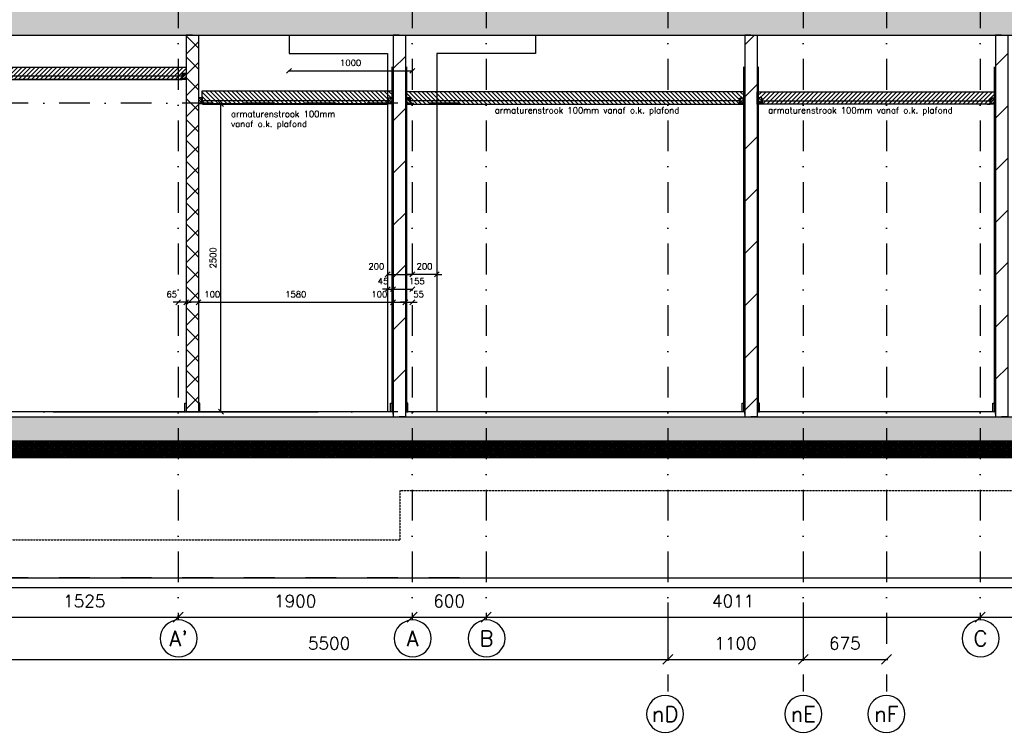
# Model space of a CAD drawing. Extents: x 0 to 297174, y -27731 to 163980.
# Tile 143 of 152: x 181911 to 189905, y 142725 to 148530. Entities that reach past the tile are written whole.
import ezdxf
from ezdxf.enums import TextEntityAlignment as Align

# ---------------------------------------------------------------- set-up
doc = ezdxf.new("R2010")
doc.units = 0
doc.header["$LTSCALE"] = 5
doc.header["$MEASUREMENT"] = 0
doc.header["$PDMODE"] = 3
doc.header["$PDSIZE"] = 0.1
for name, pattern in [('DASHDOT', [1, 0.5, -0.25, 0, -0.25]), ('DD1', [2.66667, 1.66667, -0.5, 0, -0.5]), ('HIDDEN2', [0.1875, 0.125, -0.0625])]:
    doc.linetypes.add(name, pattern=pattern)
doc.layers.get('0').update_dxf_attribs({"linetype": 'CONTINUOUS'})
doc.layers.get('DEFPOINTS').update_dxf_attribs({"linetype": 'CONTINUOUS'})
for name, color, linetype in [('A--01A1_ACEER', 1, 'CONTINUOUS'), ('A--A22--_F123-', 9, 'CONTINUOUS'), ('A--A23--_F--3-', 9, 'CONTINUOUS'), ('A--A25--_F--3-', 9, 'CONTINUOUS'), ('A--L$7A3-_STRAMIEN', 3, 'CONTINUOUS'), ('A--L21--_F-23-', 4, 'CONTINUOUS'), ('A--L22--', 3, 'CONTINUOUS'), ('A--L22--_F--3-', 7, 'CONTINUOUS'), ('A--L22D2_BINNENWAND', 2, 'CONTINUOUS'), ('A--L23--', 7, 'CONTINUOUS'), ('A--L23--_F--3-', 7, 'CONTINUOUS'), ('A--L25--', 7, 'CONTINUOUS'), ('A--L25--_F-23-', 7, 'CONTINUOUS'), ('A--L28D1_KONSTRUKTIES', 1, 'CONTINUOUS'), ('A--L28DC1_KONSTRUKTIES', 1, 'HIDDEN2'), ('A--L31--', 2, 'CONTINUOUS'), ('A--L35-D2-_PLAFONDS', 2, 'CONTINUOUS'), ('A--L35-D4-_PLAFONDS', 4, 'CONTINUOUS'), ('A--L35D1_PLAFONDS', 1, 'CONTINUOUS'), ('A--M$1A-_F123-', 1, 'CONTINUOUS'), ('A--T$7A-_STRAMIEN', 2, 'CONTINUOUS'), ('STRAMIEN', 8, 'DD1'), ('X--LR---_CP', 7, 'CONTINUOUS')]:
    doc.layers.add(name, color=color, linetype=linetype)
doc.styles.add('ALFA-0_25', font='ROMANS')
doc.styles.add('HIEMSTRA', font='romans.shx')
doc.dimstyles.get("Standard").update_dxf_attribs({"dimscale": 50, "dimtxt": 2.5, "dimasz": 2, "dimexe": 0.3, "dimexo": 0.3, "dimgap": 2, "dimtad": 1, "dimdec": 0, "dimzin": 0, "dimdsep": 46, "dimtxsty": 'HIEMSTRA', "dimblk1": 'OBLIQUE', "dimblk2": 'OBLIQUE', "dimsah": 1, "dimcen": 0.09, "dimdle": 0.3, "dimclrd": 1, "dimclre": 1, "dimclrt": 2, "dimadec": 0, "dimazin": 0, "dimtfac": 1, "dimtdec": 4, "dimtix": 1, "dimtmove": 2, "dimatfit": 3, "dimldrblk": 'OBLIQUE', "dimfxl": 0, "dimtvp": 625, "dimtolj": 1, "dimtzin": 0, "dimarcsym": 0})

# ---------------------------------------------------------------- blocks, each defined once
blk = doc.blocks.new('*U1560')
at = {"layer": 'A--L23--_F--3-', "color": 2, "linetype": 'Continuous'}
blk.add_lwpolyline([(0, 0), (0, 20), (-7745, 20), (-7745, 0)], dxfattribs=at)
blk = doc.blocks.new('_OBLIQUE')
at = {"color": 0, "linetype": 'ByBlock'}
blk.add_line((-0.5, -0.5), (0.5, 0.5), dxfattribs=at)
blk = doc.blocks.new('*D981')
at = {"layer": 'A--M$1A-_F123-', "color": 1, "lineweight": -2, "ltscale": 10}
for p, q in [((181672.6, 143795.7), (181672.6, 143321.8)), ((187172.6, 143795.7), (187172.6, 143321.8)), ((181660.6, 143333.8), (187184.6, 143333.8))]:
    blk.add_line(p, q, dxfattribs=at)
at = {"layer": 'DEFPOINTS', "color": 0, "ltscale": 10}
for p in [(181672.6, 143807.7), (187172.6, 143807.7), (187172.6, 143333.8)]:
    blk.add_point(p, dxfattribs=at)
at = {"layer": 'A--M$1A-_F123-', "color": 1, "lineweight": -2, "ltscale": 10, "xscale": 80, "yscale": 80, "zscale": 80, "rotation": 180}
blk.add_blockref('_OBLIQUE', (181672.6, 143333.8), dxfattribs=at)
at = {"layer": 'A--M$1A-_F123-', "color": 1, "lineweight": -2, "ltscale": 10, "xscale": 80, "yscale": 80, "zscale": 80}
blk.add_blockref('_OBLIQUE', (187172.6, 143333.8), dxfattribs=at)
at = {"layer": 'A--M$1A-_F123-', "color": 3, "ltscale": 10, "insert": (184422.6, 143463.8), "char_height": 100, "attachment_point": 5, "style": 'HIEMSTRA'}
blk.add_mtext('\\A1;5500', dxfattribs=at)
blk = doc.blocks.new('*D982')
at = {"layer": 'A--M$1A-_F123-', "color": 1, "lineweight": -2, "ltscale": 10}
for p, q in [((187172.6, 143795.7), (187172.6, 143321.8)), ((188272.6, 143795.7), (188272.6, 143321.8)), ((187160.6, 143333.8), (188284.6, 143333.8))]:
    blk.add_line(p, q, dxfattribs=at)
at = {"layer": 'DEFPOINTS', "color": 0, "ltscale": 10}
for p in [(187172.6, 143807.7), (188272.6, 143807.7), (188272.6, 143333.8)]:
    blk.add_point(p, dxfattribs=at)
at = {"layer": 'A--M$1A-_F123-', "color": 1, "lineweight": -2, "ltscale": 10, "xscale": 80, "yscale": 80, "zscale": 80, "rotation": 180}
blk.add_blockref('_OBLIQUE', (187172.6, 143333.8), dxfattribs=at)
at = {"layer": 'A--M$1A-_F123-', "color": 1, "lineweight": -2, "ltscale": 10, "xscale": 80, "yscale": 80, "zscale": 80}
blk.add_blockref('_OBLIQUE', (188272.6, 143333.8), dxfattribs=at)
at = {"layer": 'A--M$1A-_F123-', "color": 3, "ltscale": 10, "insert": (187722.6, 143463.8), "char_height": 100, "attachment_point": 5, "style": 'HIEMSTRA'}
blk.add_mtext('\\A1;1100', dxfattribs=at)
blk = doc.blocks.new('*D983')
at = {"layer": 'A--M$1A-_F123-', "color": 1, "lineweight": -2, "ltscale": 10}
for p, q in [((181660.6, 143677), (183209.6, 143677)), ((181672.6, 143662.8), (181672.6, 143689)), ((183197.6, 143662.8), (183197.6, 143689))]:
    blk.add_line(p, q, dxfattribs=at)
at = {"layer": 'DEFPOINTS', "color": 0, "ltscale": 10}
for p in [(181672.6, 143650.8), (183197.6, 143677), (183197.6, 143650.8)]:
    blk.add_point(p, dxfattribs=at)
at = {"layer": 'A--M$1A-_F123-', "color": 1, "lineweight": -2, "ltscale": 10, "xscale": 80, "yscale": 80, "zscale": 80, "rotation": 180}
blk.add_blockref('_OBLIQUE', (181672.6, 143677), dxfattribs=at)
at = {"layer": 'A--M$1A-_F123-', "color": 1, "lineweight": -2, "ltscale": 10, "xscale": 80, "yscale": 80, "zscale": 80}
blk.add_blockref('_OBLIQUE', (183197.6, 143677), dxfattribs=at)
at = {"layer": 'A--M$1A-_F123-', "color": 3, "ltscale": 10, "insert": (182435.1, 143807), "char_height": 100, "attachment_point": 5, "style": 'HIEMSTRA'}
blk.add_mtext('\\A1;1525', dxfattribs=at)
blk = doc.blocks.new('*D984')
at = {"layer": 'A--M$1A-_F123-', "color": 1, "lineweight": -2, "ltscale": 10}
blk.add_line((183185.6, 143677), (185109.6, 143677), dxfattribs=at)
at = {"layer": 'DEFPOINTS', "color": 0, "ltscale": 10}
for p in [(183197.6, 143677), (185097.6, 143677), (185097.6, 143677)]:
    blk.add_point(p, dxfattribs=at)
at = {"layer": 'A--M$1A-_F123-', "color": 1, "lineweight": -2, "ltscale": 10, "xscale": 80, "yscale": 80, "zscale": 80, "rotation": 180}
blk.add_blockref('_OBLIQUE', (183197.6, 143677), dxfattribs=at)
at = {"layer": 'A--M$1A-_F123-', "color": 1, "lineweight": -2, "ltscale": 10, "xscale": 80, "yscale": 80, "zscale": 80}
blk.add_blockref('_OBLIQUE', (185097.6, 143677), dxfattribs=at)
at = {"layer": 'A--M$1A-_F123-', "color": 3, "ltscale": 10, "insert": (184147.6, 143807), "char_height": 100, "attachment_point": 5, "style": 'HIEMSTRA'}
blk.add_mtext('\\A1;1900', dxfattribs=at)
blk = doc.blocks.new('*D985')
at = {"layer": 'A--M$1A-_F123-', "color": 1, "lineweight": -2, "ltscale": 10}
blk.add_line((185085.6, 143677), (185709.6, 143677), dxfattribs=at)
at = {"layer": 'DEFPOINTS', "color": 0, "ltscale": 10}
for p in [(185097.6, 143677), (185697.6, 143677), (185697.6, 143677)]:
    blk.add_point(p, dxfattribs=at)
at = {"layer": 'A--M$1A-_F123-', "color": 1, "lineweight": -2, "ltscale": 10, "xscale": 80, "yscale": 80, "zscale": 80, "rotation": 180}
blk.add_blockref('_OBLIQUE', (185097.6, 143677), dxfattribs=at)
at = {"layer": 'A--M$1A-_F123-', "color": 1, "lineweight": -2, "ltscale": 10, "xscale": 80, "yscale": 80, "zscale": 80}
blk.add_blockref('_OBLIQUE', (185697.6, 143677), dxfattribs=at)
at = {"layer": 'A--M$1A-_F123-', "color": 3, "ltscale": 10, "insert": (185397.6, 143807), "char_height": 100, "attachment_point": 5, "style": 'HIEMSTRA'}
blk.add_mtext('\\A1;600', dxfattribs=at)
blk = doc.blocks.new('*D931')
at = {"layer": 'A--M$1A-_F123-', "color": 1, "lineweight": -2, "ltscale": 10}
blk.add_line((185685.6, 143677), (189720.6, 143677), dxfattribs=at)
at = {"layer": 'DEFPOINTS', "color": 0, "ltscale": 10}
for p in [(185697.6, 143677), (189708.6, 143677), (189708.6, 143677)]:
    blk.add_point(p, dxfattribs=at)
at = {"layer": 'A--M$1A-_F123-', "color": 1, "lineweight": -2, "ltscale": 10, "xscale": 80, "yscale": 80, "zscale": 80, "rotation": 180}
blk.add_blockref('_OBLIQUE', (185697.6, 143677), dxfattribs=at)
at = {"layer": 'A--M$1A-_F123-', "color": 1, "lineweight": -2, "ltscale": 10, "xscale": 80, "yscale": 80, "zscale": 80}
blk.add_blockref('_OBLIQUE', (189708.6, 143677), dxfattribs=at)
at = {"layer": 'A--M$1A-_F123-', "color": 3, "ltscale": 10, "insert": (187703.1, 143807), "char_height": 100, "attachment_point": 5, "style": 'HIEMSTRA'}
blk.add_mtext('\\A1;4011', dxfattribs=at)
blk = doc.blocks.new('*D932')
at = {"layer": 'A--M$1A-_F123-', "color": 1, "lineweight": -2, "ltscale": 10}
blk.add_line((189696.6, 143677), (193731.6, 143677), dxfattribs=at)
at = {"layer": 'DEFPOINTS', "color": 0, "ltscale": 10}
for p in [(189708.6, 143677), (193719.6, 143677), (193719.6, 143677)]:
    blk.add_point(p, dxfattribs=at)
at = {"layer": 'A--M$1A-_F123-', "color": 1, "lineweight": -2, "ltscale": 10, "xscale": 80, "yscale": 80, "zscale": 80, "rotation": 180}
blk.add_blockref('_OBLIQUE', (189708.6, 143677), dxfattribs=at)
at = {"layer": 'A--M$1A-_F123-', "color": 1, "lineweight": -2, "ltscale": 10, "xscale": 80, "yscale": 80, "zscale": 80}
blk.add_blockref('_OBLIQUE', (193719.6, 143677), dxfattribs=at)
at = {"layer": 'A--M$1A-_F123-', "color": 3, "ltscale": 10, "insert": (191714.1, 143807), "char_height": 100, "attachment_point": 5, "style": 'HIEMSTRA'}
blk.add_mtext('\\A1;4011', dxfattribs=at)
blk = doc.blocks.new('Q020259-')
at = {"layer": 'A--A25--_F--3-'}
h = blk.add_hatch(dxfattribs=at)
h.set_pattern_fill('ALFALINE', color=256, scale=15, style=0, pattern_type=2)
h.set_pattern_definition([(45, (0, 0), (-10.6066, 10.6066), [])])
h.paths.add_polyline_path([(0, 0), (0, 46), (28, 46), (28, 0)])
at = {"layer": 'A--L25--_F-23-', "color": 2, "linetype": 'Continuous'}
blk.add_lwpolyline([(0, 0), (0, 46), (28, 46), (28, 0)], close=True, dxfattribs=at)
at = {"layer": 'X--LR---_CP'}
for p in [(0, 0), (0, 0), (28, 0)]:
    blk.add_point(p, dxfattribs=at)
blk = doc.blocks.new('*D933')
at = {"layer": 'A--M$1A-_F123-', "color": 1, "lineweight": -2, "ltscale": 10}
blk.add_line((184891.6, 146460.7), (185103.6, 146460.7), dxfattribs=at)
at = {"layer": 'DEFPOINTS', "color": 0, "ltscale": 10}
for p in [(184897.6, 146460.7), (185097.6, 146460.7), (185097.6, 146460.7)]:
    blk.add_point(p, dxfattribs=at)
at = {"layer": 'A--M$1A-_F123-', "color": 1, "lineweight": -2, "ltscale": 10, "xscale": 40, "yscale": 40, "zscale": 40, "rotation": 180}
blk.add_blockref('_OBLIQUE', (184897.6, 146460.7), dxfattribs=at)
at = {"layer": 'A--M$1A-_F123-', "color": 1, "lineweight": -2, "ltscale": 10, "xscale": 40, "yscale": 40, "zscale": 40}
blk.add_blockref('_OBLIQUE', (185097.6, 146460.7), dxfattribs=at)
at = {"layer": 'A--M$1A-_F123-', "color": 2, "ltscale": 10, "insert": (184806.2, 146525.7), "char_height": 50, "attachment_point": 5, "style": 'HIEMSTRA'}
blk.add_mtext('\\A1;200', dxfattribs=at)
blk = doc.blocks.new('*D934')
at = {"layer": 'A--M$1A-_F123-', "color": 1, "lineweight": -2, "ltscale": 10}
for p, q in [((185097.6, 146460.7), (185057.6, 146460.7)), ((185297.6, 146460.7), (185097.6, 146460.7)), ((185297.6, 146460.7), (185337.6, 146460.7))]:
    blk.add_line(p, q, dxfattribs=at)
at = {"layer": 'DEFPOINTS', "color": 0, "ltscale": 10}
for p in [(185097.6, 146460.7), (185097.6, 146460.7), (185297.6, 146460.7)]:
    blk.add_point(p, dxfattribs=at)
at = {"layer": 'A--M$1A-_F123-', "color": 1, "lineweight": -2, "ltscale": 10, "xscale": 40, "yscale": 40, "zscale": 40}
blk.add_blockref('_OBLIQUE', (185097.6, 146460.7), dxfattribs=at)
at = {"layer": 'A--M$1A-_F123-', "color": 1, "lineweight": -2, "ltscale": 10, "xscale": 40, "yscale": 40, "zscale": 40, "rotation": 180}
blk.add_blockref('_OBLIQUE', (185297.6, 146460.7), dxfattribs=at)
at = {"layer": 'A--M$1A-_F123-', "color": 2, "ltscale": 10, "insert": (185197.6, 146525.7), "char_height": 50, "attachment_point": 5, "style": 'HIEMSTRA'}
blk.add_mtext('\\A1;200', dxfattribs=at)
blk = doc.blocks.new('*D935')
at = {"layer": 'A--M$1A-_F123-', "color": 1, "lineweight": -2, "ltscale": 10}
blk.add_line((184091.6, 148114.8), (185103.6, 148114.8), dxfattribs=at)
at = {"layer": 'DEFPOINTS', "color": 0, "ltscale": 10}
for p in [(184097.6, 148114.8), (185097.6, 148114.8), (185097.6, 148114.8)]:
    blk.add_point(p, dxfattribs=at)
at = {"layer": 'A--M$1A-_F123-', "color": 1, "lineweight": -2, "ltscale": 10, "xscale": 40, "yscale": 40, "zscale": 40, "rotation": 180}
blk.add_blockref('_OBLIQUE', (184097.6, 148114.8), dxfattribs=at)
at = {"layer": 'A--M$1A-_F123-', "color": 1, "lineweight": -2, "ltscale": 10, "xscale": 40, "yscale": 40, "zscale": 40}
blk.add_blockref('_OBLIQUE', (185097.6, 148114.8), dxfattribs=at)
at = {"layer": 'A--M$1A-_F123-', "color": 2, "ltscale": 10, "insert": (184597.6, 148179.8), "char_height": 50, "attachment_point": 5, "style": 'HIEMSTRA'}
blk.add_mtext('\\A1;1000', dxfattribs=at)
blk = doc.blocks.new('*D936')
at = {"layer": 'A--M$1A-_F123-', "color": 1, "lineweight": -2, "ltscale": 10}
for p, q in [((184897.6, 146341.1), (184857.6, 146341.1)), ((184897.6, 146343), (184897.6, 146335.1)), ((184897.6, 146341.1), (184942.6, 146341.1)), ((184942.6, 146343), (184942.6, 146335.1)), ((184942.6, 146341.1), (184982.6, 146341.1))]:
    blk.add_line(p, q, dxfattribs=at)
at = {"layer": 'DEFPOINTS', "color": 0, "ltscale": 10}
for p in [(184897.6, 146349), (184942.6, 146349), (184942.6, 146341.1)]:
    blk.add_point(p, dxfattribs=at)
at = {"layer": 'A--M$1A-_F123-', "color": 1, "lineweight": -2, "ltscale": 10, "xscale": 40, "yscale": 40, "zscale": 40}
blk.add_blockref('_OBLIQUE', (184897.6, 146341.1), dxfattribs=at)
at = {"layer": 'A--M$1A-_F123-', "color": 1, "lineweight": -2, "ltscale": 10, "xscale": 40, "yscale": 40, "zscale": 40, "rotation": 180}
blk.add_blockref('_OBLIQUE', (184942.6, 146341.1), dxfattribs=at)
at = {"layer": 'A--M$1A-_F123-', "color": 2, "ltscale": 10, "insert": (184860.9, 146406.1), "char_height": 50, "attachment_point": 5, "style": 'HIEMSTRA'}
blk.add_mtext('\\A1;45', dxfattribs=at)
blk = doc.blocks.new('*D937')
at = {"layer": 'A--M$1A-_F123-', "color": 1, "lineweight": -2, "ltscale": 10}
blk.add_line((184936.6, 146341.1), (185103.6, 146341.1), dxfattribs=at)
at = {"layer": 'DEFPOINTS', "color": 0, "ltscale": 10}
for p in [(184942.6, 146341.1), (185097.6, 146341.1), (185097.6, 146341.1)]:
    blk.add_point(p, dxfattribs=at)
at = {"layer": 'A--M$1A-_F123-', "color": 1, "lineweight": -2, "ltscale": 10, "xscale": 40, "yscale": 40, "zscale": 40, "rotation": 180}
blk.add_blockref('_OBLIQUE', (184942.6, 146341.1), dxfattribs=at)
at = {"layer": 'A--M$1A-_F123-', "color": 1, "lineweight": -2, "ltscale": 10, "xscale": 40, "yscale": 40, "zscale": 40}
blk.add_blockref('_OBLIQUE', (185097.6, 146341.1), dxfattribs=at)
at = {"layer": 'A--M$1A-_F123-', "color": 2, "ltscale": 10, "insert": (185135.2, 146406.1), "char_height": 50, "attachment_point": 5, "style": 'HIEMSTRA'}
blk.add_mtext('\\A1;155', dxfattribs=at)
blk = doc.blocks.new('*D938')
at = {"layer": 'A--M$1A-_F123-', "color": 1, "lineweight": -2, "ltscale": 10}
for p, q in [((183559.2, 147845.2), (183539.1, 147845.2)), ((183545.1, 145339.2), (183545.1, 147851.2)), ((183559.2, 145345.2), (183539.1, 145345.2))]:
    blk.add_line(p, q, dxfattribs=at)
at = {"layer": 'DEFPOINTS', "color": 0, "ltscale": 10}
for p in [(183545.1, 147845.2), (183565.2, 147845.2), (183565.2, 145345.2)]:
    blk.add_point(p, dxfattribs=at)
at = {"layer": 'A--M$1A-_F123-', "color": 1, "lineweight": -2, "ltscale": 10, "xscale": 40, "yscale": 40, "zscale": 40}
for p, rotation in [((183545.1, 147845.2), 90), ((183545.1, 145345.2), 270)]:
    blk.add_blockref('_OBLIQUE', p, dxfattribs=dict(at, rotation=rotation))
at = {"layer": 'A--M$1A-_F123-', "color": 2, "ltscale": 10, "insert": (183480.1, 146595.2), "char_height": 50, "attachment_point": 5, "rotation": 90, "style": 'HIEMSTRA'}
blk.add_mtext('\\A1;2500', dxfattribs=at)
blk = doc.blocks.new('*U1547')
at = {"layer": 'A--A22--_F123-', "linetype": 'Continuous'}
h = blk.add_hatch(dxfattribs=at)
h.set_pattern_fill('ALFAKRS', color=256, scale=120, style=0)
h.set_pattern_definition([(45, (-183312.59, -148405.15), (-84.852814, 84.852814), []), (135, (-183312.59, -148405.15), (-84.852814, -84.852814), [])])
h.paths.add_polyline_path([(0, 0), (50, 0), (50, -3060), (0, -3060), (-50, -3060), (-50, 0)])
at = {"layer": 'A--L22--_F--3-', "color": 3, "linetype": 'Continuous'}
for points in [[(0, 0), (-50, 0), (-50, -3060), (0, -3060)], [(0, 0), (50, 0), (50, -3060), (0, -3060)]]:
    blk.add_lwpolyline(points, dxfattribs=at)
blk = doc.blocks.new('*D939')
at = {"layer": 'A--M$1A-_F123-', "color": 1, "lineweight": -2, "ltscale": 10}
blk.add_line((183356.6, 146234.7), (184948.6, 146234.7), dxfattribs=at)
at = {"layer": 'DEFPOINTS', "color": 0, "ltscale": 10}
for p in [(183362.6, 146234.7), (184942.6, 146234.7), (184942.6, 146234.7)]:
    blk.add_point(p, dxfattribs=at)
at = {"layer": 'A--M$1A-_F123-', "color": 1, "lineweight": -2, "ltscale": 10, "xscale": 40, "yscale": 40, "zscale": 40, "rotation": 180}
blk.add_blockref('_OBLIQUE', (183362.6, 146234.7), dxfattribs=at)
at = {"layer": 'A--M$1A-_F123-', "color": 1, "lineweight": -2, "ltscale": 10, "xscale": 40, "yscale": 40, "zscale": 40}
blk.add_blockref('_OBLIQUE', (184942.6, 146234.7), dxfattribs=at)
at = {"layer": 'A--M$1A-_F123-', "color": 2, "ltscale": 10, "insert": (184152.6, 146299.7), "char_height": 50, "attachment_point": 5, "style": 'HIEMSTRA'}
blk.add_mtext('\\A1;1580', dxfattribs=at)
blk = doc.blocks.new('*D940')
at = {"layer": 'A--M$1A-_F123-', "color": 1, "lineweight": -2, "ltscale": 10}
blk.add_line((184936.6, 146234.7), (185048.6, 146234.7), dxfattribs=at)
at = {"layer": 'DEFPOINTS', "color": 0, "ltscale": 10}
for p in [(184942.6, 146234.7), (185042.6, 146234.7), (185042.6, 146234.7)]:
    blk.add_point(p, dxfattribs=at)
at = {"layer": 'A--M$1A-_F123-', "color": 1, "lineweight": -2, "ltscale": 10, "xscale": 40, "yscale": 40, "zscale": 40, "rotation": 180}
blk.add_blockref('_OBLIQUE', (184942.6, 146234.7), dxfattribs=at)
at = {"layer": 'A--M$1A-_F123-', "color": 1, "lineweight": -2, "ltscale": 10, "xscale": 40, "yscale": 40, "zscale": 40}
blk.add_blockref('_OBLIQUE', (185042.6, 146234.7), dxfattribs=at)
at = {"layer": 'A--M$1A-_F123-', "color": 2, "ltscale": 10, "insert": (184830.8, 146299.7), "char_height": 50, "attachment_point": 5, "style": 'HIEMSTRA'}
blk.add_mtext('\\A1;100', dxfattribs=at)
blk = doc.blocks.new('*D941')
at = {"layer": 'A--M$1A-_F123-', "color": 1, "lineweight": -2, "ltscale": 10}
for p, q in [((185042.6, 146234.7), (185002.6, 146234.7)), ((185042.6, 146234.7), (185097.6, 146234.7)), ((185097.6, 146234.7), (185137.6, 146234.7))]:
    blk.add_line(p, q, dxfattribs=at)
at = {"layer": 'DEFPOINTS', "color": 0, "ltscale": 10}
for p in [(185042.6, 146234.7), (185097.6, 146234.7), (185097.6, 146234.7)]:
    blk.add_point(p, dxfattribs=at)
at = {"layer": 'A--M$1A-_F123-', "color": 1, "lineweight": -2, "ltscale": 10, "xscale": 40, "yscale": 40, "zscale": 40}
blk.add_blockref('_OBLIQUE', (185042.6, 146234.7), dxfattribs=at)
at = {"layer": 'A--M$1A-_F123-', "color": 1, "lineweight": -2, "ltscale": 10, "xscale": 40, "yscale": 40, "zscale": 40, "rotation": 180}
blk.add_blockref('_OBLIQUE', (185097.6, 146234.7), dxfattribs=at)
at = {"layer": 'A--M$1A-_F123-', "color": 2, "ltscale": 10, "insert": (185149.6, 146299.7), "char_height": 50, "attachment_point": 5, "style": 'HIEMSTRA'}
blk.add_mtext('\\A1;55', dxfattribs=at)
blk = doc.blocks.new('*D942')
at = {"layer": 'A--M$1A-_F123-', "color": 1, "lineweight": -2, "ltscale": 10}
blk.add_line((183368.6, 146234.7), (183256.6, 146234.7), dxfattribs=at)
at = {"layer": 'DEFPOINTS', "color": 0, "ltscale": 10}
for p in [(183262.6, 146234.7), (183262.6, 146234.7), (183362.6, 146234.7)]:
    blk.add_point(p, dxfattribs=at)
at = {"layer": 'A--M$1A-_F123-', "color": 1, "lineweight": -2, "ltscale": 10, "xscale": 40, "yscale": 40, "zscale": 40, "rotation": 180}
blk.add_blockref('_OBLIQUE', (183262.6, 146234.7), dxfattribs=at)
at = {"layer": 'A--M$1A-_F123-', "color": 1, "lineweight": -2, "ltscale": 10, "xscale": 40, "yscale": 40, "zscale": 40}
blk.add_blockref('_OBLIQUE', (183362.6, 146234.7), dxfattribs=at)
at = {"layer": 'A--M$1A-_F123-', "color": 2, "ltscale": 10, "insert": (183474.4, 146299.7), "char_height": 50, "attachment_point": 5, "style": 'HIEMSTRA'}
blk.add_mtext('\\A1;100', dxfattribs=at)
blk = doc.blocks.new('*D943')
at = {"layer": 'A--M$1A-_F123-', "color": 1, "lineweight": -2, "ltscale": 10}
for p, q in [((183197.6, 146234.7), (183157.6, 146234.7)), ((183262.6, 146234.7), (183197.6, 146234.7)), ((183262.6, 146234.7), (183302.6, 146234.7))]:
    blk.add_line(p, q, dxfattribs=at)
at = {"layer": 'DEFPOINTS', "color": 0, "ltscale": 10}
for p in [(183197.6, 146234.7), (183197.6, 146234.7), (183262.6, 146234.7)]:
    blk.add_point(p, dxfattribs=at)
at = {"layer": 'A--M$1A-_F123-', "color": 1, "lineweight": -2, "ltscale": 10, "xscale": 40, "yscale": 40, "zscale": 40}
blk.add_blockref('_OBLIQUE', (183197.6, 146234.7), dxfattribs=at)
at = {"layer": 'A--M$1A-_F123-', "color": 1, "lineweight": -2, "ltscale": 10, "xscale": 40, "yscale": 40, "zscale": 40, "rotation": 180}
blk.add_blockref('_OBLIQUE', (183262.6, 146234.7), dxfattribs=at)
at = {"layer": 'A--M$1A-_F123-', "color": 2, "ltscale": 10, "insert": (183145.6, 146299.7), "char_height": 50, "attachment_point": 5, "style": 'HIEMSTRA'}
blk.add_mtext('\\A1;65', dxfattribs=at)
blk = doc.blocks.new('*U1546')
at = {"layer": 'A--A22--_F123-', "linetype": 'Continuous'}
h = blk.add_hatch(dxfattribs=at)
h.set_pattern_fill('ALFALINE', color=256, scale=300, style=0)
h.set_pattern_definition([(45, (-187847.6, -148405.15), (-212.13203, 212.13203), [])])
h.paths.add_polyline_path([(0, 0), (50, 0), (50, -3100), (0, -3100), (-50, -3100), (-50, 0)])
at = {"layer": 'A--L22--_F--3-', "color": 4, "linetype": 'Continuous'}
for points in [[(0, 0), (-50, 0), (-50, -3100), (0, -3100)], [(0, 0), (50, 0), (50, -3100), (0, -3100)]]:
    blk.add_lwpolyline(points, dxfattribs=at)
blk = doc.blocks.new('*U1545')
at = {"layer": 'A--A22--_F123-', "linetype": 'Continuous'}
h = blk.add_hatch(dxfattribs=at)
h.set_pattern_fill('ALFALINE', color=256, scale=300, style=0)
h.set_pattern_definition([(45, (-189882.6, -148405.15), (-212.13203, 212.13203), [])])
h.paths.add_polyline_path([(0, 0), (50, 0), (50, -3100), (0, -3100), (-50, -3100), (-50, 0)])
at = {"layer": 'A--L22--_F--3-', "color": 4, "linetype": 'Continuous'}
for points in [[(0, 0), (-50, 0), (-50, -3100), (0, -3100)], [(0, 0), (50, 0), (50, -3100), (0, -3100)]]:
    blk.add_lwpolyline(points, dxfattribs=at)
blk = doc.blocks.new('*U1544')
at = {"layer": 'A--A22--_F123-', "linetype": 'Continuous'}
h = blk.add_hatch(dxfattribs=at)
h.set_pattern_fill('ALFALINE', color=256, scale=300, style=0)
h.set_pattern_definition([(45, (-184992.6, -148405.15), (-212.13203, 212.13203), [])])
h.paths.add_polyline_path([(0, 0), (50, 0), (50, -3100), (0, -3100), (-50, -3100), (-50, 0)])
at = {"layer": 'A--L22--_F--3-', "color": 4, "linetype": 'Continuous'}
for points in [[(0, 0), (-50, 0), (-50, -3100), (0, -3100)], [(0, 0), (50, 0), (50, -3100), (0, -3100)]]:
    blk.add_lwpolyline(points, dxfattribs=at)
blk = doc.blocks.new('*U1543')
at = {"layer": 'A--L23--_F--3-', "color": 2, "linetype": 'Continuous'}
blk.add_lwpolyline([(0, 0), (0, 20), (-2755, 20), (-2755, 0)], dxfattribs=at)
blk = doc.blocks.new('*U1542')
at = {"layer": 'A--L23--_F--3-', "color": 2, "linetype": 'Continuous'}
blk.add_lwpolyline([(0, 0), (0, 20), (-1935, 20), (-1935, 0)], dxfattribs=at)
blk = doc.blocks.new('*D914')
at = {"layer": 'A--M$1A-_F123-', "color": 1, "lineweight": -2, "ltscale": 10}
blk.add_line((188260.6, 143333.8), (188959.6, 143333.8), dxfattribs=at)
at = {"layer": 'DEFPOINTS', "color": 0, "ltscale": 10}
for p in [(188272.6, 143333.8), (188947.6, 143333.8), (188947.6, 143333.8)]:
    blk.add_point(p, dxfattribs=at)
at = {"layer": 'A--M$1A-_F123-', "color": 1, "lineweight": -2, "ltscale": 10, "xscale": 80, "yscale": 80, "zscale": 80, "rotation": 180}
blk.add_blockref('_OBLIQUE', (188272.6, 143333.8), dxfattribs=at)
at = {"layer": 'A--M$1A-_F123-', "color": 1, "lineweight": -2, "ltscale": 10, "xscale": 80, "yscale": 80, "zscale": 80}
blk.add_blockref('_OBLIQUE', (188947.6, 143333.8), dxfattribs=at)
at = {"layer": 'A--M$1A-_F123-', "color": 3, "ltscale": 10, "insert": (188610.1, 143463.8), "char_height": 100, "attachment_point": 5, "style": 'HIEMSTRA'}
blk.add_mtext('\\A1;675', dxfattribs=at)

msp = doc.modelspace()

# ---------------------------------------------------------------- hatches: boundary and pattern name
at = {"layer": 'A--01A1_ACEER', "linetype": 'Continuous'}
h = msp.add_hatch(dxfattribs=at)
h.set_pattern_fill('ANSI31', color=256, scale=200, style=0)
h.set_pattern_definition([(45, (24565.548, 52899.255), (-17.6776695, 17.6776695), [])])
h.paths.add_polyline_path([(183262.6, 148045.2), (177579.8, 148045.2), (177579.8, 148145.2), (183262.6, 148145.2)])
h = msp.add_hatch(dxfattribs=at)
h.set_pattern_fill('ANSI31', color=256, scale=200, style=0)
h.set_pattern_definition([(135, (342907.634, 52704.255), (17.6776695, 17.6776695), [])])
h.paths.add_polyline_path([(183390.6, 147850.2), (184942.6, 147850.2), (184942.6, 147950.2), (183390.6, 147950.2)])
h = msp.add_hatch(dxfattribs=at)
h.set_pattern_fill('ANSI31', color=256, scale=200, style=0)
h.set_pattern_definition([(135, (344559.634, 52699.255), (17.6776695, 17.6776695), [])])
h.paths.add_polyline_path([(185042.6, 147845.2), (187797.6, 147845.2), (187797.6, 147945.2), (185042.6, 147945.2)])
h = msp.add_hatch(dxfattribs=at)
h.set_pattern_fill('ANSI31', color=256, scale=200, style=0)
h.set_pattern_definition([(45, (31135.548, 52699.255), (-17.6776695, 17.6776695), [])])
h.paths.add_polyline_path([(189832.6, 147845.2), (187897.6, 147845.2), (187897.6, 147945.2), (189832.6, 147945.2)])
at = {"layer": 'A--A23--_F--3-'}
h = msp.add_hatch(dxfattribs=at)
h.set_pattern_fill('ALFABET', color=256, scale=50, angle=1, style=0, pattern_type=2)
h.set_pattern_definition([(46, (0, 52899.26), (-215.80194, 208.3975), []), (51, (0, 52899.26), (359.12306, -25.11233), [37.5, -412.5]), (356, (0, 52899.26), (-75.9289, 374.828), [30, -330]), (101.4514, (29.93, 52897.16), (283.19445, 349.71546), [31.8701, -350.57106]), (47.1842, (-1.75, 52999.24), (534.9836, -73.4339), [56.25, -618.75]), (97.6356, (42.84, 52993.1), (458.7598, 495.1408), [47.8051, -525.8565]), (352.1842, (-1.75, 52999.24), (458.7594, 495.1412), [45, -495]), (22, (48.68, 52975.12), (301.9214, -196.07005), [37.5, -412.5]), (327, (48.7, 52975.1), (115.3113, 364.643), [30, -330]), (72.4514, (73.84, 52958.78), (417.23286, 168.57264), [31.8701, -350.57106]), (38.5, (0, 52899.26), (3.1741, 166.527686), [0, -326, 0, -335, 0, -331.25]), (8.5, (0, 52899.26), (128.07302, 199.47142), [0, -191, 0, -318.5, 0, -126.25]), (328.5, (-111.48, 52897.31), (267.067385, -6.617475), [0, -125, 0, -390, 0, -517.5]), (318.5, (-161.48, 52896.44), (290.67514, 55.13387), [0, -162.5, 0, -259, 0, -367.5]), (318.5, (-161.48, 52896.44), (290.67514, 55.13387), [0, -162.5, 0, -259, 0, -367.5])])
h.paths.add_polyline_path([(193819.4, 148405.2), (177097.5, 148405.2), (177097.5, 152155.1), (193819.4, 152155.2)])
h.paths.add_polyline_path([(185272.6, 151905), (193819.4, 151905.2), (193819.4, 148655.2), (185272.6, 148655.2)], flags=16)
h.paths.add_polyline_path([(184972.6, 148695.2), (177399.2, 148695.2), (177399.2, 151755.1), (184972.6, 151755.1)], flags=16)
h = msp.add_hatch(dxfattribs=at)
h.set_pattern_fill('ALFABET', color=256, scale=40, angle=1, style=0, pattern_type=2)
h.set_pattern_definition([(46, (66929.9, 52899.26), (-172.64155, 166.718), []), (51, (66929.9, 52899.26), (287.29845, -20.08986), [30, -330]), (356, (66929.9, 52899.26), (-60.7431, 299.8624), [24, -264]), (101.4514, (66953.83, 52897.58), (226.55556, 279.77237), [25.4961, -280.45684]), (47.1842, (66928.5, 52979.24), (427.9869, -58.74715), [45, -495]), (97.6356, (66964.16, 52974.35), (367.0079, 396.1126), [38.2441, -420.6852]), (352.1842, (66928.5, 52979.24), (367.0076, 396.1129), [36, -396]), (22, (66968.84, 52959.94), (241.53712, -156.85604), [30, -330]), (327, (66968.84, 52959.94), (92.24906, 291.7144), [24, -264]), (72.4514, (66988.97, 52946.87), (333.7863, 134.8581), [25.4961, -280.45684]), (38.5, (66929.89, 52899.26), (2.53928, 133.22215), [0, -260.8, 0, -268, 0, -265]), (8.5, (66929.89, 52899.26), (102.45841, 159.57714), [0, -152.8, 0, -254.8, 0, -101]), (328.5, (66840.71, 52897.7), (213.65391, -5.29398), [0, -100, 0, -312, 0, -414]), (318.5, (66800.71, 52897), (232.5401, 44.1071), [0, -130, 0, -207.2, 0, -294]), (318.5, (66800.71, 52897), (232.5401, 44.1071), [0, -130, 0, -207.2, 0, -294])])
h.paths.add_polyline_path([(193319.6, 145105.2), (177272.6, 145105.2), (177272.6, 145305.2), (193319.6, 145305.2)])
h = msp.add_hatch(dxfattribs=at)
h.set_pattern_fill('ALFAKRS', color=256, scale=10, style=0, pattern_type=2)
h.set_pattern_definition([(135, (255235.219, 52899.255), (7.0710678, 7.0710678), []), (45, (255235.219, 52899.255), (7.0710678, -7.0710678), [])])
h.paths.add_polyline_path([(177997.6, 144973.2), (193319.6, 144973.2), (193319.6, 145105.2), (177272.6, 145105.2), (177272.6, 144985.2), (177347.6, 144985.2), (177347.6, 144973.2)])

# ---------------------------------------------------------------- linework, layer by layer
at = {"layer": 'A--01A1_ACEER', "linetype": 'Continuous'}
msp.add_line((182182.9, 145345.2), (184335, 145345.2), dxfattribs=at)
at = {"layer": 'A--L$7A3-_STRAMIEN', "linetype": 'Continuous', "extrusion": (0, 0, -1)}
for centre in [(183201.1, 143503.6), (185101.1, 143503.6), (185701.1, 143503.6), (189712.1, 143503.6), (187151.1, 142889.5), (188272.6, 142889.5), (188947.6, 142889.5)]:
    msp.add_ellipse(centre, major_axis=(-106.1, 106.1), ratio=1, dxfattribs=at)
at = {"layer": 'A--L21--_F-23-', "linetype": 'Continuous'}
msp.add_line((177097.6, 148403.1), (193819.4, 148405.2), dxfattribs=at)
msp.add_lwpolyline([(193319.6, 145105.2), (177272.6, 145105.2), (177272.6, 145305.2), (193319.6, 145305.2)], close=True, dxfattribs=at)
at = {"layer": 'A--L22D2_BINNENWAND'}
for p, q in [((184932.6, 148148), (184932.6, 145345.2)), ((185052.6, 148148), (185052.6, 145345.2)), ((187787.6, 148148), (187787.6, 145345.2)), ((187907.6, 148148), (187907.6, 145345.2)), ((189822.6, 148148), (189822.6, 145345.2))]:
    msp.add_line(p, q, dxfattribs=at)
for points in [[(183262.6, 145345.2), (183252.6, 145345.2), (183252.6, 145415.2), (183262.6, 145415.2)], [(183362.6, 145345.2), (183372.6, 145345.2), (183372.6, 145415.2), (183362.6, 145415.2)], [(184932.6, 145345.2), (184922.6, 145345.2), (184922.6, 145415.2), (184932.6, 145415.2)], [(185052.6, 145345.2), (185062.6, 145345.2), (185062.6, 145415.2), (185052.6, 145415.2)], [(187787.6, 145345.2), (187777.6, 145345.2), (187777.6, 145415.2), (187787.6, 145415.2)], [(187907.6, 145345.2), (187917.6, 145345.2), (187917.6, 145415.2), (187907.6, 145415.2)], [(189822.6, 145345.2), (189812.6, 145345.2), (189812.6, 145415.2), (189822.6, 145415.2)]]:
    msp.add_lwpolyline(points, close=True, dxfattribs=at)
at = {"layer": 'A--L23--'}
msp.add_lwpolyline([(177997.6, 144973.2), (193319.6, 144973.2), (193319.6, 145105.2), (177272.6, 145105.2), (177272.6, 144985.2), (177347.6, 144985.2), (177347.6, 144973.2)], close=True, dxfattribs=at)
at = {"layer": 'A--L28D1_KONSTRUKTIES'}
for points in [[(184097.6, 148405.2), (184097.6, 148255.2), (184897.6, 148255.2), (184897.6, 145345.2)], [(186097.6, 148405.2), (186097.6, 148255.2), (185297.6, 148255.2), (185297.6, 145345.2)]]:
    msp.add_lwpolyline(points, dxfattribs=at)
at = {"layer": 'A--L28DC1_KONSTRUKTIES'}
for p, q in [((177347.6, 144985.2), (193317.6, 144985.2)), ((184997.6, 144705.6), (184997.6, 144305.2)), ((184997.6, 144705.6), (193244.6, 144705.6)), ((181397.6, 144305.2), (184997.6, 144305.2))]:
    msp.add_line(p, q, dxfattribs=at)
at = {"layer": 'A--L31--'}
msp.add_lwpolyline([(177347.6, 143995.2), (193244.6, 143995.2), (193244.6, 143915.2), (177347.6, 143915.2)], close=True, dxfattribs=at)
at = {"layer": 'A--L35-D2-_PLAFONDS'}
for points in [[(183230.4, 148070.2), (177586.2, 148070.2), (177586.2, 148045.2), (183230.4, 148045.2)], [(184897.6, 147870.2), (183390.6, 147870.2)], [(183394.8, 147845.2), (184897.6, 147845.2)], [(187755.4, 147870.2), (185084.8, 147870.2)], [(185084.8, 147845.2), (187755.4, 147845.2)], [(187755.4, 147870.2), (187755.4, 147845.2)], [(187939.8, 147870.2), (187939.8, 147845.2)], [(187939.8, 147870.2), (189790.4, 147870.2)], [(189790.4, 147845.2), (187939.8, 147845.2)]]:
    msp.add_lwpolyline(points, dxfattribs=at)
at = {"layer": 'A--L35-D4-_PLAFONDS'}
for p, q in [((183230.4, 148043.1), (183230.4, 148093.1)), ((183205.4, 148043.1), (183230.4, 148043.1)), ((183394.8, 147843.1), (183394.8, 147893.1)), ((184900.4, 147843.1), (184900.4, 147893.1)), ((185084.8, 147843.1), (185084.8, 147893.1)), ((187755.4, 147843.1), (187755.4, 147893.1)), ((187939.8, 147843.1), (187939.8, 147893.1)), ((189790.4, 147843.1), (189790.4, 147893.1)), ((183419.8, 147843.1), (183394.8, 147843.1)), ((184875.4, 147843.1), (184900.4, 147843.1)), ((185109.8, 147843.1), (185084.8, 147843.1)), ((187730.4, 147843.1), (187755.4, 147843.1)), ((187964.8, 147843.1), (187939.8, 147843.1)), ((189765.4, 147843.1), (189790.4, 147843.1))]:
    msp.add_line(p, q, dxfattribs=at)
at = {"layer": 'A--L35D1_PLAFONDS', "linetype": 'Continuous'}
for points in [[(183262.6, 148045.2), (177579.8, 148045.2), (177579.8, 148145.2), (183262.6, 148145.2)], [(183390.6, 147850.2), (184942.6, 147850.2), (184942.6, 147950.2), (183390.6, 147950.2)], [(185042.6, 147845.2), (187797.6, 147845.2), (187797.6, 147945.2), (185042.6, 147945.2)], [(189832.6, 147845.2), (187897.6, 147845.2), (187897.6, 147945.2), (189832.6, 147945.2)]]:
    msp.add_lwpolyline(points, close=True, dxfattribs=at)
at = {"layer": 'STRAMIEN', "linetype": 'DASHDOT', "ltscale": 100}
for p, q in [((183197.6, 163214.3), (183197.6, 143653.6)), ((185097.6, 163214.3), (185097.6, 143653.6)), ((185697.6, 163214.3), (185697.6, 143653.6)), ((187172.6, 163214.3), (187172.6, 143071.5)), ((188272.6, 163214.3), (188272.6, 143071.5)), ((188947.6, 163214.3), (188947.6, 143071.5)), ((189708.6, 163214.3), (189708.6, 143653.6)), ((185481.6, 147851.8), (174682.1, 147851.8)), ((185481.6, 145345.2), (174347.3, 145345.2)), ((185481.6, 143995.2), (174347.3, 143995.2))]:
    msp.add_line(p, q, dxfattribs=at)

# ---------------------------------------------------------------- block references
at = {"layer": 'A--L22--'}
for name, p in [('*U1547', (183312.6, 148405.2)), ('*U1544', (184992.6, 148405.2)), ('*U1546', (187847.6, 148405.2)), ('*U1545', (189882.6, 148405.2))]:
    msp.add_blockref(name, p, dxfattribs=at)
at = {"layer": 'A--L23--'}
for name, p in [('*U1560', (184942.6, 145325.2)), ('*U1543', (187797.6, 145325.2)), ('*U1542', (189832.6, 145325.2))]:
    msp.add_blockref(name, p, dxfattribs=at)
at = {"layer": 'A--L25--'}
for p in [(183234.6, 148050.2), (184904.6, 147850.2), (187759.6, 147850.2), (189794.6, 147850.2)]:
    msp.add_blockref('Q020259-', p, dxfattribs=at)
at = {"layer": 'A--L25--', "xscale": -1}
for p in [(183390.6, 147850.2), (185080.6, 147850.2), (187935.6, 147850.2)]:
    msp.add_blockref('Q020259-', p, dxfattribs=at)

# ---------------------------------------------------------------- texts
at = {"layer": 'A--01A1_ACEER', "linetype": 'Continuous', "style": 'HIEMSTRA'}
for s, p in [('armaturenstrook 100mm vanaf o.k. plafond', (185768.2, 147769.3)), ('armaturenstrook 100mm vanaf o.k. plafond', (187987.9, 147769.3)), ('armaturenstrook 100mm ', (183626.7, 147738.8)), ('vanaf o.k. plafond', (183626.7, 147658.6))]:
    msp.add_text(s, height=50, dxfattribs=at).set_placement(p)
at = {"layer": 'A--T$7A-_STRAMIEN', "style": 'ALFA-0_25'}
for s, p in [("A'", (183201.1, 143503.6)), ('C', (189712.1, 143503.6)), ('A', (185101.1, 143503.6)), ('B', (185701.1, 143503.6)), ('nD', (187151.1, 142889.5)), ('nE', (188272.6, 142889.5)), ('nF', (188947.6, 142889.5))]:
    msp.add_text(s, height=125, dxfattribs=at).set_placement(p, align=Align.MIDDLE_CENTER)

# ---------------------------------------------------------------- dimensions: what is measured, and where the dimension line sits
at = {"layer": 'A--M$1A-_F123-'}
for base, p1, p2, override, picture, middle in [((185097.6, 148114.8), (184097.6, 148114.8), (185097.6, 148114.8), {"dimscale": 20}, '*D935', (184597.6, 148179.8)), ((185097.6, 146460.7), (185297.6, 146460.7), (185097.6, 146460.7), {"dimscale": 20}, '*D934', (185197.6, 146525.7)), ((184942.6, 146234.7), (183362.6, 146234.7), (184942.6, 146234.7), {"dimscale": 20}, '*D939', (184152.6, 146299.7)), ((183197.6, 143677), (181672.6, 143650.8), (183197.6, 143650.8), {"dimscale": 40, "dimclrt": 3}, '*D983', (182435.1, 143807)), ((187172.6, 143333.8), (181672.6, 143807.7), (187172.6, 143807.7), {"dimscale": 40, "dimclrt": 3}, '*D981', (184422.6, 143463.8)), ((185097.6, 143677), (183197.6, 143677), (185097.6, 143677), {"dimscale": 40, "dimclrt": 3}, '*D984', (184147.6, 143807)), ((185697.6, 143677), (185097.6, 143677), (185697.6, 143677), {"dimscale": 40, "dimclrt": 3}, '*D985', (185397.6, 143807)), ((189708.6, 143677), (185697.6, 143677), (189708.6, 143677), {"dimscale": 40, "dimclrt": 3}, '*D931', (187703.1, 143807)), ((188272.6, 143333.8), (187172.6, 143807.7), (188272.6, 143807.7), {"dimscale": 40, "dimclrt": 3}, '*D982', (187722.6, 143463.8)), ((193719.6, 143677), (189708.6, 143677), (193719.6, 143677), {"dimscale": 40, "dimclrt": 3}, '*D932', (191714.1, 143807)), ((188947.6, 143333.8), (188272.6, 143333.8), (188947.6, 143333.8), {"dimscale": 40, "dimclrt": 3}, '*D914', (188610.1, 143463.8))]:
    dim = msp.add_linear_dim(base=base, p1=p1, p2=p2, dimstyle='Standard', override=override, dxfattribs=at)
    dim.commit()
    dim.dimension.update_dxf_attribs({"geometry": picture, "text_midpoint": middle})
dim = msp.add_linear_dim(base=(183545.1, 147845.2), p1=(183565.2, 145345.2), p2=(183565.2, 147845.2), angle=90, dimstyle='Standard', override={"dimscale": 20}, dxfattribs=at)
dim.commit()
dim.dimension.update_dxf_attribs({"geometry": '*D938', "text_midpoint": (183480.1, 146595.2)})
for base, p1, p2, picture, middle in [((185097.6, 146460.7), (184897.6, 146460.7), (185097.6, 146460.7), '*D933', (184806.2, 146525.7)), ((184942.6, 146341.1), (184897.6, 146349), (184942.6, 146349), '*D936', (184860.9, 146406.1)), ((185097.6, 146341.1), (184942.6, 146341.1), (185097.6, 146341.1), '*D937', (185135.2, 146406.1)), ((183197.6, 146234.7), (183262.6, 146234.7), (183197.6, 146234.7), '*D943', (183145.6, 146299.7)), ((183262.6, 146234.7), (183362.6, 146234.7), (183262.6, 146234.7), '*D942', (183474.4, 146299.7)), ((185042.6, 146234.7), (184942.6, 146234.7), (185042.6, 146234.7), '*D940', (184830.8, 146299.7)), ((185097.6, 146234.7), (185042.6, 146234.7), (185097.6, 146234.7), '*D941', (185149.6, 146299.7))]:
    dim = msp.add_linear_dim(base=base, p1=p1, p2=p2, dimstyle='Standard', override={"dimscale": 20}, dxfattribs=at)
    dim.commit()
    dim.dimension.update_dxf_attribs({"geometry": picture, "text_midpoint": middle, "dimtype": 160})

doc.saveas('drawing.dxf')
